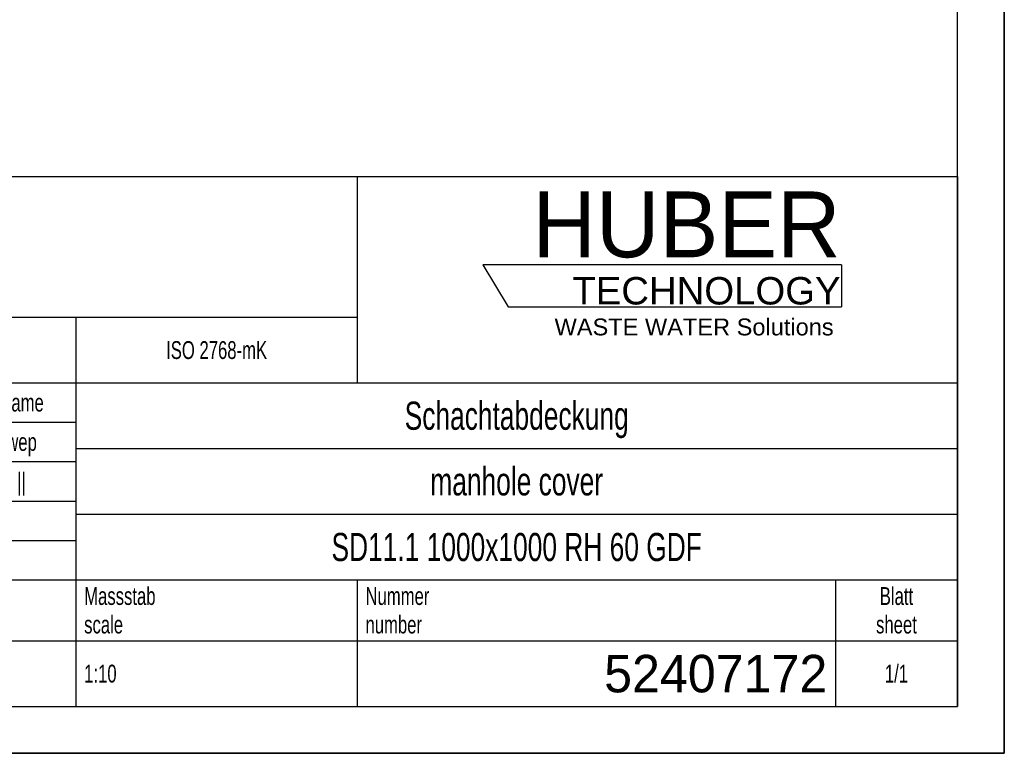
# Model space of a CAD drawing. Header units: millimetres. Extents: x 0 to 4200, y 0 to 2970.
# Tile 7 of 14: x 3150 to 4200, y 0 to 782. Entities that reach past the tile are written whole.
import ezdxf

# ---------------------------------------------------------------- set-up
doc = ezdxf.new("R2010")
doc.units = ezdxf.units.MM
doc.header["$LTSCALE"] = 231
doc.layers.get('0').update_dxf_attribs({"linetype": 'CONTINUOUS'})
doc.layers.add('HUBER_Logo_BL2', color=7, linetype='CONTINUOUS')
doc.styles.get("Standard").update_dxf_attribs({"font": 'txt', "width": 0.7})
doc.styles.add('TEXTSTYLE_2', font='txt')
doc.styles.add('TEXTSTYLE_3', font='arial.ttf')
doc.styles.add('TEXTSTYLE_4', font='txt', dxfattribs={"width": 0.8})
doc.styles.add('TEXTSTYLE_5', font='txt')

# ---------------------------------------------------------------- blocks, each defined once
blk = doc.blocks.new('HUBER_LOGO_BL2', base_point=(3837.5, 503.7))
at = {"layer": 'HUBER_Logo_BL2', "color": 5, "linetype": 'Continuous'}
for p, q in [((4026.4, 521), (3643.9, 521)), ((3643.9, 521), (3670.9, 476)), ((4026.4, 521), (4026.4, 476)), ((3670.9, 476), (4026.4, 476))]:
    blk.add_line(p, q, dxfattribs=at)
at = {"layer": 'HUBER_Logo_BL2', "color": 2, "linetype": 'Continuous', "attachment_point": 3, "line_spacing_factor": 0.78}
for s, insert, char_height, width, style in [('HUBER\\P\\fArial;\\H29.25;TECHNOLOGY ', (4025.4, 599.1), 70.2, 387.672, 'TEXTSTYLE_2'), ('WASTE WATER Solutions', (4018, 463.6), 18, 297.033, 'TEXTSTYLE_3')]:
    blk.add_mtext(s, dxfattribs=dict(at, insert=insert, char_height=char_height, width=width, style=style))
blk = doc.blocks.new('*T14')
at = {"color": 3, "linetype": 'Continuous'}
for p, q in [((0, 0), (1840, 0)), ((0, 0), (0, -565)), ((1200, 0), (1200, -220)), ((1840, 0), (1840, -565)), ((0, -150), (1200, -150)), ((900, -150), (900, -565)), ((0, -220), (1840, -220)), ((80, -220), (80, -430)), ((270, -220), (270, -495)), ((385, -220), (385, -430)), ((470, -220), (470, -495)), ((627, -220), (627, -430)), ((784, -220), (784, -430)), ((0, -262), (900, -262)), ((900, -290), (1840, -290)), ((0, -304), (900, -304)), ((0, -346), (900, -346)), ((900, -360), (1840, -360)), ((470, -388), (900, -388)), ((0, -430), (1840, -430)), ((1200, -430), (1200, -565)), ((1710, -430), (1710, -565)), ((0, -495), (1840, -495)), ((0, -565), (1840, -565))]:
    blk.add_line(p, q, dxfattribs=at)
at = {"color": 2, "linetype": 'Continuous', "line_spacing_factor": 0.96}
for s, insert, char_height, width, attachment_point in [('Diese Zeichnung ist geistiges Eigentum der Fa. HUBER SE und damit urheberrechtlich \\Pgeschuetzt. Zuwiderhandlungen verpflichten zum Schadensersatz.\\PThis is a copyrighted drawing which is the intellectual property of HUBER SE.\\PAny contravening offender will be held liabel for payment of damages.', (8.75, -19.9), 19, 2214.8571, 1), ('Technische Aenderungen vorbehalten / Subject to change', (8.75, -175), 20, 1524.7619, 1), ('ISO 2768-mK', (1050, -175.5), 19, 332.9524, 2), ('Datum/Date', (635.75, -231.5), 19, 292.2381, 1), ('Name', (842, -231.5), 19, 126.6667, 2), ('Schachtabdeckung', (1370, -240), 30, 680, 2), ('Bear./Rev.', (478.75, -273.5), 19, 272.3333, 1), ('14.07.2025', (705.5, -273.5), 19, 278.6667, 2), ('wep', (842, -273.5), 19, 99.5238, 2), ('Gepr./Appr.', (478.75, -315.5), 19, 299.4762, 1), ('||', (842, -315.5), 19, 50.6667, 2), ('manhole cover', (1370, -310), 30, 564.2857, 2), ('-', (40, -315.5), 19, 34.381, 2), ('-', (175, -315.5), 19, 34.381, 2), ('-', (327.5, -315.5), 19, 34.381, 2), ('-', (427.5, -315.5), 19, 34.381, 2), ('Revi-\\Psion', (8.75, -363.3), 19, 138.4286, 1), ('Aenderung\\PModification', (175, -363.3), 19, 303.0952, 2), ('Tag\\PDate', (327.5, -363.3), 19, 117.619, 2), ('Norm. ', (478.75, -357.5), 19, 175.5238, 1), ('Name', (427.5, -378.5), 19, 126.6667, 2), ('SD11.1 1000x1000 RH 60 GDF', (1370, -380), 30, 1165.7143, 2), ('Projekt\\Pproject', (8.75, -437.8), 19, 183.6667, 1), ('Massstab\\Pscale', (908.75, -437.8), 19, 224.381, 1), ('Nummer\\Pnumber', (1208.75, -437.8), 19, 186.381, 1), ('Blatt\\Psheet', (1775, -437.8), 19, 137.5238, 2), ('Simple Model', (685, -453), 19, 328.4286, 2), ('1:10', (908.75, -520.5), 19, 94.0952, 1), ('1/1', (1775, -520.5), 19, 79.619, 2)]:
    blk.add_mtext(s, dxfattribs=dict(at, insert=insert, char_height=char_height, width=width, attachment_point=attachment_point))
for s, insert, char_height, width, attachment_point, style in [('52407172', (1701.25, -510), 40, 553.3333, 3, 'TEXTSTYLE_5'), ('-', (8.75, -517.5), 25, 18.3333, 1, 'TEXTSTYLE_4')]:
    blk.add_mtext(s, dxfattribs=dict(at, insert=insert, char_height=char_height, width=width, attachment_point=attachment_point, style=style))

msp = doc.modelspace()

# ---------------------------------------------------------------- linework, layer by layer
at = {"color": 7, "linetype": 'Continuous'}
for p, q in [((4200, 0), (4200, 2970)), ((0, 0), (4200, 0))]:
    msp.add_line(p, q, dxfattribs=at)
at = {"color": 3, "linetype": 'Continuous'}
for p, q in [((4200, 2970), (4200, 0)), ((4200, 0), (0, 0))]:
    msp.add_line(p, q, dxfattribs=at)
at = {"color": 5, "linetype": 'Continuous'}
for p, q in [((4150, 50), (4150, 2920)), ((50, 50), (4150, 50))]:
    msp.add_line(p, q, dxfattribs=at)

# ---------------------------------------------------------------- block references
msp.add_blockref('*T14', (2310, 615))
at = {"layer": 'HUBER_Logo_BL2'}
msp.add_blockref('HUBER_LOGO_BL2', (3837.497, 503.742), dxfattribs=at)

doc.saveas('drawing.dxf')
